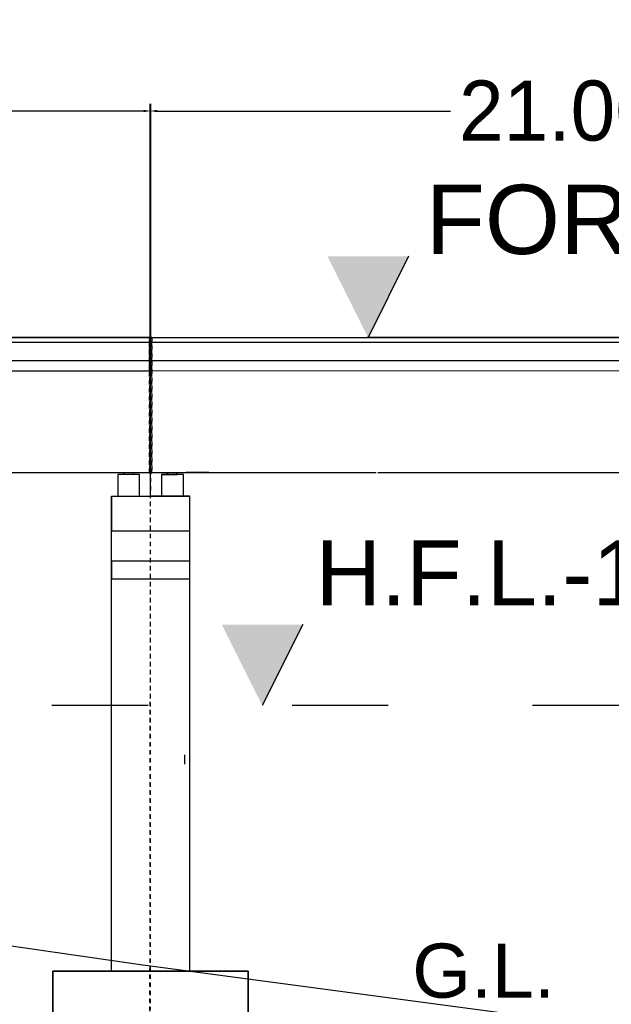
# Model space of a CAD drawing. Header units: inches. Extents: x -1841658761 to 3039153, y 1727 to 2165588347.
# Tile 17 of 38: x 9870 to 9885, y 4564 to 4588. Entities that reach past the tile are written whole.
import ezdxf

# ---------------------------------------------------------------- set-up
doc = ezdxf.new("R2010")
doc.units = ezdxf.units.IN
doc.header["$MEASUREMENT"] = 0
for name, pattern in [('ACAD_ISO03W100', [30, 12, -18]), ('CENTER', [50.8, 31.75, -6.35, 6.35, -6.35]), ('DASHED', [0.75, 0.5, -0.25])]:
    doc.linetypes.add(name, pattern=pattern)
doc.layers.add('CENTER', color=3, linetype='CENTER')
doc.layers.add('STR', color=7, linetype='Continuous', lineweight=25)
doc.styles.add('ROMANS', font='romans.shx', dxfattribs={"height": 2.2})
doc.dimstyles.new('ROMANS', dxfattribs={"dimtxt": 650, "dimasz": 650, "dimexe": 325, "dimexo": 325, "dimgap": 325, "dimtad": 1, "dimdec": 0, "dimzin": 9, "dimdsep": 46, "dimtxsty": 'ROMANS', "dimcen": 325, "dimclrd": 4, "dimclre": 4, "dimclrt": 6, "dimadec": 0, "dimazin": 0, "dimtfac": 1, "dimtdec": 0, "dimtmove": 0, "dimatfit": 3, "dimfxl": 1, "dimtolj": 1, "dimtzin": 9, "dimarcsym": 0})
doc.dimstyles.get("Standard").update_dxf_attribs({"dimtxt": 0.18, "dimasz": 0.18, "dimexe": 0.18, "dimexo": 0.0625, "dimgap": 0.09, "dimtad": 0, "dimtih": 1, "dimtoh": 1, "dimdec": 4, "dimzin": 0, "dimdsep": 46, "dimtxsty": 'Standard', "dimcen": 0.09, "dimadec": 0, "dimazin": 0, "dimtfac": 1, "dimtdec": 4, "dimtofl": 0, "dimtmove": 0, "dimatfit": 3, "dimfxl": 1, "dimtolj": 1, "dimtzin": 0, "dimarcsym": 0})

# ---------------------------------------------------------------- blocks, each defined once
blk = doc.blocks.new('*D148')
at = {"color": 0, "lineweight": -2, "ltscale": 0.02, "transparency": 16777216}
for p, q in [((9850.944, 4580.162), (9850.944, 4586.014)), ((9851.124, 4585.834), (9858.442, 4585.834)), ((9873.441, 4585.834), (9866.122, 4585.834)), ((9873.621, 4580.243), (9873.621, 4586.014))]:
    blk.add_line(p, q, dxfattribs=at)
at = {"color": 0, "ltscale": 0.02, "transparency": 16777216}
for points in [[(9851.124, 4585.864), (9851.124, 4585.804), (9850.944, 4585.834)], [(9873.441, 4585.864), (9873.441, 4585.804), (9873.621, 4585.834)]]:
    blk.add_solid(points, dxfattribs=at)
at = {"layer": 'Defpoints', "color": 0, "ltscale": 0.02, "transparency": 16777216}
for p in [(9873.621, 4585.834), (9873.621, 4580.18), (9850.944, 4580.1)]:
    blk.add_point(p, dxfattribs=at)
at = {"color": 0, "ltscale": 0.02, "transparency": 16777216, "insert": (9862.282, 4585.834), "char_height": 1, "attachment_point": 5}
blk.add_mtext('\\A1;{\\H1.5x;21.0000}', dxfattribs=at)
blk = doc.blocks.new('*D150')
at = {"color": 0, "lineweight": -2, "ltscale": 0.02, "transparency": 16777216}
for p, q in [((9873.607, 4580.162), (9873.607, 4586.014)), ((9873.787, 4585.834), (9881.105, 4585.834)), ((9896.103, 4585.834), (9888.785, 4585.834)), ((9896.283, 4580.243), (9896.283, 4586.014))]:
    blk.add_line(p, q, dxfattribs=at)
at = {"color": 0, "ltscale": 0.02, "transparency": 16777216}
for points in [[(9873.787, 4585.864), (9873.787, 4585.804), (9873.607, 4585.834)], [(9896.103, 4585.864), (9896.103, 4585.804), (9896.283, 4585.834)]]:
    blk.add_solid(points, dxfattribs=at)
at = {"layer": 'Defpoints', "color": 0, "ltscale": 0.02, "transparency": 16777216}
for p in [(9896.283, 4585.834), (9896.283, 4580.18), (9873.607, 4580.1)]:
    blk.add_point(p, dxfattribs=at)
at = {"color": 0, "ltscale": 0.02, "transparency": 16777216, "insert": (9884.945, 4585.834), "char_height": 1, "attachment_point": 5}
blk.add_mtext('\\A1;{\\H1.5x;21.0000}', dxfattribs=at)

msp = doc.modelspace()

# ---------------------------------------------------------------- hatches: boundary and pattern name
at = {"ltscale": 0.02}
for points in [[(9880.0614, 4582.20914), (9879.0489, 4582.20914), (9878.0364, 4582.20914), (9879.0489, 4580.18414)], [(9877.41867, 4573.01656), (9876.40617, 4573.01656), (9875.39367, 4573.01656), (9876.40617, 4570.99156)]]:
    msp.add_hatch(color=256, dxfattribs=at).paths.add_polyline_path(points)

# ---------------------------------------------------------------- linework, layer by layer
at = {"linetype": 'DASHED', "ltscale": 0.02}
for p, q in [((9873.59854, 4544.56859), (9873.62327, 4582.76044)), ((9850.94407, 4580.18414), (9873.61907, 4580.18414)), ((9873.59207, 4580.18414), (9873.56507, 4580.18414)), ((9873.61907, 4580.18414), (9873.56507, 4580.18414)), ((9873.59207, 4580.18002), (9873.56507, 4580.18002)), ((9873.61907, 4580.18002), (9873.56507, 4580.18002)), ((9873.61907, 4580.18414), (9873.59207, 4580.18414)), ((9873.59207, 4580.18414), (9873.59207, 4579.3457)), ((9873.61907, 4580.18414), (9873.59207, 4580.18414)), ((9873.59207, 4580.18414), (9873.59207, 4579.3457)), ((9873.61907, 4580.18414), (9873.59207, 4580.18414)), ((9873.59207, 4580.18414), (9873.59207, 4576.80909)), ((9873.59207, 4580.18414), (9873.59207, 4576.80909)), ((9873.61907, 4580.18414), (9873.59207, 4580.18414)), ((9873.59207, 4580.18414), (9873.59207, 4579.3457)), ((9873.61907, 4580.18414), (9873.59207, 4580.18414)), ((9873.59207, 4580.18414), (9873.59207, 4579.3457)), ((9873.61907, 4580.18414), (9873.59207, 4580.18414)), ((9873.59207, 4580.18414), (9873.59207, 4576.80909)), ((9873.59207, 4579.3457), (9873.59207, 4580.18414)), ((9873.59207, 4579.3457), (9873.59207, 4580.18414)), ((9873.59207, 4576.80909), (9873.59207, 4580.18414)), ((9873.59207, 4576.80909), (9873.59207, 4580.18414)), ((9873.59207, 4579.3457), (9873.59207, 4580.18414)), ((9873.59207, 4579.3457), (9873.59207, 4580.18414)), ((9873.59207, 4576.80909), (9873.59207, 4580.18414)), ((9873.59207, 4579.3457), (9873.59207, 4580.18414)), ((9873.59207, 4579.3457), (9873.59207, 4580.18414)), ((9873.59207, 4576.80909), (9873.59207, 4580.18414)), ((9873.61907, 4580.18002), (9873.59207, 4580.18002)), ((9873.59207, 4580.18002), (9873.59207, 4579.34158)), ((9873.61907, 4580.18002), (9873.59207, 4580.18002)), ((9873.59207, 4580.18002), (9873.59207, 4579.34158)), ((9873.61907, 4580.18002), (9873.59207, 4580.18002)), ((9873.59207, 4580.18002), (9873.59207, 4576.80497)), ((9873.59207, 4580.18002), (9873.59207, 4576.80497)), ((9873.61907, 4580.18002), (9873.59207, 4580.18002)), ((9873.59207, 4580.18002), (9873.59207, 4579.34158)), ((9873.61907, 4580.18002), (9873.59207, 4580.18002)), ((9873.59207, 4580.18002), (9873.59207, 4579.34158)), ((9873.61907, 4580.18002), (9873.59207, 4580.18002)), ((9873.59207, 4580.18002), (9873.59207, 4576.80497)), ((9873.59207, 4579.34158), (9873.59207, 4580.18002)), ((9873.59207, 4579.34158), (9873.59207, 4580.18002)), ((9873.59207, 4576.80497), (9873.59207, 4580.18002)), ((9873.59207, 4576.80497), (9873.59207, 4580.18002)), ((9873.59207, 4579.34158), (9873.59207, 4580.18002)), ((9873.59207, 4579.34158), (9873.59207, 4580.18002)), ((9873.59207, 4576.80497), (9873.59207, 4580.18002)), ((9873.59207, 4579.34158), (9873.59207, 4580.18002)), ((9873.59207, 4579.34158), (9873.59207, 4580.18002)), ((9873.59207, 4576.80497), (9873.59207, 4580.18002)), ((9873.59207, 4576.80497), (9873.59207, 4580.18002)), ((9873.61907, 4580.18002), (9873.59207, 4580.18002)), ((9873.59207, 4580.18002), (9873.59207, 4579.34158)), ((9873.61907, 4580.18002), (9873.59207, 4580.18002)), ((9873.59207, 4580.18002), (9873.59207, 4579.34158)), ((9873.61907, 4580.18002), (9873.59207, 4580.18002)), ((9873.59207, 4580.18002), (9873.59207, 4576.80497)), ((9873.59207, 4580.18002), (9873.59207, 4576.80497)), ((9873.61907, 4580.18002), (9873.59207, 4580.18002)), ((9873.59207, 4580.18002), (9873.59207, 4579.34158)), ((9873.61907, 4580.18002), (9873.59207, 4580.18002)), ((9873.59207, 4580.18002), (9873.59207, 4579.34158)), ((9873.61907, 4580.18002), (9873.59207, 4580.18002)), ((9873.59207, 4580.18002), (9873.59207, 4576.80497)), ((9873.61907, 4580.18002), (9873.59207, 4580.18002)), ((9873.59207, 4580.18002), (9873.59207, 4579.34158)), ((9873.61907, 4580.18002), (9873.59207, 4580.18002)), ((9873.59207, 4580.18002), (9873.59207, 4579.34158)), ((9873.61907, 4580.18002), (9873.59207, 4580.18002)), ((9873.59207, 4580.18002), (9873.59207, 4576.80497)), ((9873.59207, 4580.18002), (9873.59207, 4576.80497)), ((9873.61907, 4580.18002), (9873.59207, 4580.18002)), ((9873.59207, 4580.18002), (9873.59207, 4579.34158)), ((9873.61907, 4580.18002), (9873.59207, 4580.18002)), ((9873.59207, 4580.18002), (9873.59207, 4579.34158)), ((9873.61907, 4580.18002), (9873.59207, 4580.18002)), ((9873.59207, 4580.18002), (9873.59207, 4576.80497)), ((9873.61907, 4580.18414), (9896.29408, 4580.18414)), ((9873.61907, 4580.18414), (9873.64607, 4580.18414)), ((9873.61907, 4580.18414), (9873.64607, 4580.18414)), ((9873.61907, 4580.18414), (9873.64607, 4580.18414)), ((9873.61907, 4580.18414), (9873.64607, 4580.18414)), ((9873.61907, 4580.18414), (9873.64607, 4580.18414)), ((9873.61907, 4580.18414), (9873.64607, 4580.18414)), ((9873.61907, 4580.18414), (9873.64607, 4580.18414)), ((9873.61907, 4580.18414), (9873.64607, 4580.18414)), ((9873.61907, 4580.18414), (9873.64607, 4580.18414)), ((9873.61907, 4579.3457), (9873.61907, 4580.18414)), ((9873.61907, 4576.80909), (9873.61907, 4580.18414)), ((9873.61907, 4580.18002), (9873.64607, 4580.18002)), ((9873.61907, 4580.18002), (9873.64607, 4580.18002)), ((9873.61907, 4580.18002), (9873.64607, 4580.18002)), ((9873.61907, 4580.18002), (9873.64607, 4580.18002)), ((9873.61907, 4580.18002), (9873.64607, 4580.18002)), ((9873.61907, 4580.18002), (9873.64607, 4580.18002)), ((9873.61907, 4580.18002), (9873.64607, 4580.18002)), ((9873.61907, 4580.18002), (9873.64607, 4580.18002)), ((9873.61907, 4580.18002), (9873.64607, 4580.18002)), ((9873.61907, 4579.34158), (9873.61907, 4580.18002)), ((9873.61907, 4576.80497), (9873.61907, 4580.18002)), ((9873.64607, 4579.3457), (9873.64607, 4580.18414)), ((9873.64607, 4579.3457), (9873.64607, 4580.18414)), ((9873.64607, 4576.80909), (9873.64607, 4580.18414)), ((9873.64607, 4576.80909), (9873.64607, 4580.18414)), ((9873.64607, 4579.3457), (9873.64607, 4580.18414)), ((9873.64607, 4579.3457), (9873.64607, 4580.18414)), ((9873.64607, 4576.80909), (9873.64607, 4580.18414)), ((9873.64607, 4580.18414), (9873.64607, 4579.3457)), ((9873.64607, 4580.18414), (9873.64607, 4579.3457)), ((9873.64607, 4580.18414), (9873.64607, 4576.80909)), ((9873.64607, 4580.18414), (9873.64607, 4576.80909)), ((9873.64607, 4580.18414), (9873.64607, 4579.3457)), ((9873.64607, 4580.18414), (9873.64607, 4579.3457)), ((9873.64607, 4580.18414), (9873.64607, 4576.80909)), ((9873.64607, 4580.18414), (9873.64607, 4579.3457)), ((9873.64607, 4580.18414), (9873.64607, 4579.3457)), ((9873.64607, 4580.18414), (9873.64607, 4576.80909)), ((9873.64607, 4580.18414), (9873.64607, 4576.80909)), ((9873.64607, 4579.34158), (9873.64607, 4580.18002)), ((9873.64607, 4579.34158), (9873.64607, 4580.18002)), ((9873.64607, 4576.80497), (9873.64607, 4580.18002)), ((9873.64607, 4576.80497), (9873.64607, 4580.18002)), ((9873.64607, 4579.34158), (9873.64607, 4580.18002)), ((9873.64607, 4579.34158), (9873.64607, 4580.18002)), ((9873.64607, 4576.80497), (9873.64607, 4580.18002)), ((9873.64607, 4580.18002), (9873.64607, 4579.34158)), ((9873.64607, 4580.18002), (9873.64607, 4579.34158)), ((9873.64607, 4580.18002), (9873.64607, 4576.80497)), ((9873.64607, 4580.18002), (9873.64607, 4576.80497)), ((9873.64607, 4580.18002), (9873.64607, 4579.34158)), ((9873.64607, 4580.18002), (9873.64607, 4579.34158)), ((9873.64607, 4580.18002), (9873.64607, 4576.80497)), ((9873.64607, 4580.18002), (9873.64607, 4579.34158)), ((9873.64607, 4580.18002), (9873.64607, 4579.34158)), ((9873.64607, 4580.18002), (9873.64607, 4576.80497)), ((9873.64607, 4580.18002), (9873.64607, 4576.80497)), ((9873.64607, 4579.34158), (9873.64607, 4580.18002)), ((9873.64607, 4579.34158), (9873.64607, 4580.18002)), ((9873.64607, 4576.80497), (9873.64607, 4580.18002)), ((9873.64607, 4576.80497), (9873.64607, 4580.18002)), ((9873.64607, 4579.34158), (9873.64607, 4580.18002)), ((9873.64607, 4579.34158), (9873.64607, 4580.18002)), ((9873.64607, 4576.80497), (9873.64607, 4580.18002)), ((9873.64607, 4579.34158), (9873.64607, 4580.18002)), ((9873.64607, 4579.34158), (9873.64607, 4580.18002)), ((9873.64607, 4576.80497), (9873.64607, 4580.18002)), ((9873.64607, 4576.80497), (9873.64607, 4580.18002)), ((9873.64607, 4579.34158), (9873.64607, 4580.18002)), ((9873.64607, 4579.34158), (9873.64607, 4580.18002)), ((9873.64607, 4576.80497), (9873.64607, 4580.18002)), ((9873.59207, 4579.3457), (9873.64607, 4579.3457)), ((9873.59207, 4579.3457), (9873.64607, 4579.3457)), ((9873.59207, 4579.3457), (9873.64607, 4579.3457)), ((9873.59207, 4579.3457), (9873.64607, 4579.3457)), ((9873.59207, 4579.3457), (9873.64607, 4579.3457)), ((9873.59207, 4579.3457), (9873.64607, 4579.3457)), ((9873.64607, 4579.3457), (9873.59207, 4579.3457)), ((9873.64607, 4579.3457), (9873.59207, 4579.3457)), ((9873.64607, 4579.3457), (9873.59207, 4579.3457)), ((9873.64607, 4579.3457), (9873.59207, 4579.3457)), ((9873.64607, 4579.3457), (9873.59207, 4579.3457)), ((9873.64607, 4579.3457), (9873.59207, 4579.3457)), ((9873.64607, 4579.3457), (9873.59207, 4579.3457)), ((9873.64607, 4579.3457), (9873.59207, 4579.3457)), ((9873.64607, 4579.3457), (9873.59207, 4579.3457)), ((9873.59207, 4579.34158), (9873.64607, 4579.34158)), ((9873.59207, 4579.34158), (9873.64607, 4579.34158)), ((9873.59207, 4579.34158), (9873.64607, 4579.34158)), ((9873.59207, 4579.34158), (9873.64607, 4579.34158)), ((9873.59207, 4579.34158), (9873.64607, 4579.34158)), ((9873.59207, 4579.34158), (9873.64607, 4579.34158)), ((9873.64607, 4579.34158), (9873.59207, 4579.34158)), ((9873.64607, 4579.34158), (9873.59207, 4579.34158)), ((9873.64607, 4579.34158), (9873.59207, 4579.34158)), ((9873.64607, 4579.34158), (9873.59207, 4579.34158)), ((9873.64607, 4579.34158), (9873.59207, 4579.34158)), ((9873.64607, 4579.34158), (9873.59207, 4579.34158)), ((9873.64607, 4579.34158), (9873.59207, 4579.34158)), ((9873.64607, 4579.34158), (9873.59207, 4579.34158)), ((9873.64607, 4579.34158), (9873.59207, 4579.34158)), ((9873.59207, 4579.34158), (9873.64607, 4579.34158)), ((9873.59207, 4579.34158), (9873.64607, 4579.34158)), ((9873.59207, 4579.34158), (9873.64607, 4579.34158)), ((9873.59207, 4579.34158), (9873.64607, 4579.34158)), ((9873.59207, 4579.34158), (9873.64607, 4579.34158)), ((9873.59207, 4579.34158), (9873.64607, 4579.34158)), ((9873.59207, 4579.34158), (9873.64607, 4579.34158)), ((9873.59207, 4579.34158), (9873.64607, 4579.34158)), ((9873.59207, 4579.34158), (9873.64607, 4579.34158)), ((9873.59207, 4579.34158), (9873.64607, 4579.34158)), ((9873.59207, 4579.34158), (9873.64607, 4579.34158)), ((9873.59207, 4579.34158), (9873.64607, 4579.34158)), ((9873.59442, 4557.98393), (9873.61989, 4578.43123))]:
    msp.add_line(p, q, dxfattribs=at)
at = {"ltscale": 0.02}
for p, q in [((9880.0614, 4582.20914), (9879.0489, 4580.18414)), ((9850.94407, 4580.18414), (9873.61907, 4580.18414)), ((9873.1646, 4580.18414), (9856.34407, 4580.18414)), ((9873.64607, 4580.18414), (9867.51661, 4580.18414)), ((9873.61907, 4576.80909), (9873.61907, 4580.18414)), ((9873.61907, 4576.80909), (9873.61907, 4580.18414)), ((9873.61907, 4580.18414), (9896.29408, 4580.18414)), ((9873.61907, 4576.80909), (9873.61907, 4580.18414)), ((9873.61907, 4576.80909), (9873.61907, 4580.18414)), ((9873.61907, 4576.80909), (9873.61907, 4580.18414)), ((9873.61907, 4576.80497), (9873.61907, 4580.18002)), ((9873.61907, 4576.80497), (9873.61907, 4580.18002)), ((9873.61907, 4576.80497), (9873.61907, 4580.18002)), ((9873.61907, 4576.80497), (9873.61907, 4580.18002)), ((9873.61907, 4576.80497), (9873.61907, 4580.18002)), ((9873.61907, 4576.80497), (9873.61907, 4580.18002)), ((9873.61907, 4576.80497), (9873.61907, 4580.18002)), ((9873.61907, 4576.80497), (9873.61907, 4580.18002)), ((9873.61907, 4576.80497), (9873.61907, 4580.18002)), ((9873.61907, 4576.80909), (9873.61907, 4580.17059)), ((9895.83961, 4580.18414), (9879.01907, 4580.18414)), ((9873.61907, 4576.80909), (9873.61907, 4576.9965)), ((9850.94407, 4576.80909), (9879.25427, 4576.80909)), ((9873.59207, 4576.80909), (9873.65147, 4576.80909)), ((9873.65092, 4576.80909), (9873.59207, 4576.80909)), ((9873.59207, 4576.80909), (9873.64165, 4576.80909)), ((9873.59207, 4576.80909), (9873.65147, 4576.80909)), ((9873.59207, 4576.80909), (9873.65092, 4576.80909)), ((9873.65038, 4576.80909), (9873.59207, 4576.80909)), ((9873.59207, 4576.80909), (9873.6411, 4576.80909)), ((9873.61907, 4576.80497), (9873.59207, 4576.80497)), ((9873.59207, 4576.80497), (9873.61907, 4576.80497)), ((9873.59207, 4576.80497), (9873.61907, 4576.80497)), ((9873.61819, 4576.2206), (9873.61819, 4576.83776)), ((9873.61823, 4576.2206), (9873.61823, 4576.83776)), ((9873.61907, 4576.80497), (9873.64607, 4576.80497)), ((9873.61907, 4576.80497), (9873.64607, 4576.80497)), ((9873.65092, 4576.80909), (9874.74427, 4576.80909)), ((9873.65147, 4576.80909), (9874.74482, 4576.80909)), ((9873.65147, 4576.80909), (9874.74482, 4576.80909)), ((9879.2969, 4576.80909), (9907.6071, 4576.80909)), ((9873.89365, 4576.2206), (9873.61819, 4576.2206)), ((9873.8937, 4576.2206), (9873.61823, 4576.2206)), ((9872.64233, 4564.36467), (9872.64231, 4574.16036)), ((9872.64233, 4564.36467), (9872.64235, 4574.16036)), ((9872.6423, 4571.20321), (9872.6423, 4573.34711)), ((9872.64235, 4571.20321), (9872.64235, 4573.34711)), ((9874.59411, 4571.20321), (9874.59411, 4573.34711)), ((9874.59415, 4571.20321), (9874.59415, 4573.34711)), ((9877.41867, 4573.01656), (9876.40617, 4570.99156)), ((9874.59405, 4564.36467), (9874.59412, 4572.72867)), ((9874.59405, 4564.36467), (9874.59411, 4571.20321)), ((9874.46577, 4569.76289), (9874.46577, 4569.52994)), ((9873.36131, 4564.52417), (9862.56132, 4566.0663)), ((9884.1613, 4563.08598), (9873.36131, 4564.52417))]:
    msp.add_line(p, q, dxfattribs=at)
at = {"color": 0, "ltscale": 0.02}
for p, q in [((9850.94407, 4580.18414), (9873.61907, 4580.18414)), ((9873.61907, 4580.18414), (9896.29408, 4580.18414)), ((9873.61907, 4580.05176), (9850.97107, 4580.05176)), ((9896.29408, 4580.05176), (9873.64607, 4580.05176)), ((9850.97107, 4579.61047), (9873.61365, 4579.61047)), ((9873.64607, 4579.61047), (9896.28866, 4579.61047)), ((9873.61843, 4579.34158), (9850.97107, 4579.3457)), ((9896.29343, 4579.34158), (9873.64607, 4579.3457)), ((9872.95753, 4576.76277), (9872.95753, 4576.80497)), ((9872.95753, 4576.76277), (9872.95753, 4576.80497)), ((9872.95753, 4576.76277), (9872.95753, 4576.80497)), ((9872.95753, 4576.76277), (9872.95753, 4576.80497)), ((9872.95753, 4576.76277), (9872.95753, 4576.80497)), ((9873.18239, 4576.76277), (9872.95753, 4576.76277)), ((9873.18239, 4576.76277), (9872.95753, 4576.76277)), ((9873.18239, 4576.76277), (9872.95753, 4576.76277)), ((9873.18239, 4576.76277), (9872.95753, 4576.76277)), ((9873.18239, 4576.76277), (9872.95753, 4576.76277)), ((9872.95758, 4576.76277), (9872.95758, 4576.80497)), ((9873.18244, 4576.76277), (9872.95758, 4576.76277)), ((9873.34268, 4576.76277), (9873.07159, 4576.76277)), ((9873.34268, 4576.76277), (9873.07159, 4576.76277)), ((9873.34268, 4576.76277), (9873.07159, 4576.76277)), ((9873.34268, 4576.76277), (9873.07159, 4576.76277)), ((9873.34268, 4576.76277), (9873.07159, 4576.76277)), ((9873.34272, 4576.76277), (9873.07164, 4576.76277)), ((9873.18239, 4576.76277), (9873.18239, 4576.80497)), ((9873.18239, 4576.76277), (9873.18239, 4576.80497)), ((9873.18239, 4576.76277), (9873.18239, 4576.80497)), ((9873.18239, 4576.76277), (9873.18239, 4576.80497)), ((9873.18239, 4576.76277), (9873.18239, 4576.80497)), ((9873.18244, 4576.76277), (9873.18244, 4576.80497)), ((9873.64165, 4576.80909), (9873.59207, 4576.80909)), ((9873.6411, 4576.80909), (9873.59207, 4576.80909)), ((9873.6411, 4576.80909), (9875.0748, 4576.80909)), ((9873.6411, 4576.80909), (9875.0748, 4576.80909)), ((9873.64165, 4576.80909), (9875.07535, 4576.80909)), ((9873.64165, 4576.80909), (9875.07535, 4576.80909)), ((9873.89547, 4576.76277), (9874.16655, 4576.76277)), ((9874.02201, 4576.80497), (9874.02201, 4576.76277)), ((9874.02201, 4576.80497), (9874.02201, 4576.76277)), ((9874.02201, 4576.80497), (9874.02201, 4576.76277)), ((9874.02201, 4576.80497), (9874.02201, 4576.76277)), ((9874.02201, 4576.80497), (9874.02201, 4576.76277)), ((9874.02206, 4576.80497), (9874.02206, 4576.76277)), ((9874.27554, 4576.76277), (9874.05068, 4576.76277)), ((9874.27554, 4576.76277), (9874.05068, 4576.76277)), ((9874.27554, 4576.76277), (9874.05068, 4576.76277)), ((9874.27554, 4576.76277), (9874.05068, 4576.76277)), ((9874.27554, 4576.76277), (9874.05068, 4576.76277)), ((9874.27559, 4576.76277), (9874.05072, 4576.76277)), ((9874.05575, 4576.76277), (9874.05575, 4576.80497)), ((9874.05575, 4576.76277), (9874.28062, 4576.76277)), ((9874.43582, 4576.76277), (9874.16474, 4576.76277)), ((9874.43582, 4576.76277), (9874.16474, 4576.76277)), ((9874.43582, 4576.76277), (9874.16474, 4576.76277)), ((9874.43582, 4576.76277), (9874.16474, 4576.76277)), ((9874.43582, 4576.76277), (9874.16474, 4576.76277)), ((9874.43587, 4576.76277), (9874.16478, 4576.76277)), ((9874.41903, 4576.76277), (9874.19417, 4576.76277)), ((9874.27554, 4576.76277), (9874.27554, 4576.80497)), ((9874.27554, 4576.76277), (9874.27554, 4576.80497)), ((9874.27554, 4576.76277), (9874.27554, 4576.80497)), ((9874.27554, 4576.76277), (9874.27554, 4576.80497)), ((9874.27554, 4576.76277), (9874.27554, 4576.80497)), ((9874.27559, 4576.76277), (9874.27559, 4576.80497)), ((9874.28062, 4576.76277), (9874.28062, 4576.80497)), ((9875.0748, 4576.80909), (9874.5078, 4576.80909)), ((9875.0748, 4576.80909), (9874.5078, 4576.80909)), ((9875.07535, 4576.80909), (9874.50835, 4576.80909)), ((9875.07535, 4576.80909), (9874.50835, 4576.80909)), ((9872.64233, 4574.16036), (9872.64233, 4576.2206)), ((9872.64233, 4576.2206), (9872.8592, 4576.2206)), ((9872.64233, 4576.2206), (9872.64233, 4575.35313)), ((9872.64233, 4574.16036), (9872.64233, 4576.2206)), ((9872.64233, 4576.2206), (9872.8592, 4576.2206)), ((9872.64233, 4576.2206), (9872.64233, 4575.35313)), ((9872.64233, 4574.16036), (9872.64233, 4576.2206)), ((9872.64233, 4576.2206), (9872.8592, 4576.2206)), ((9872.64233, 4576.2206), (9872.64233, 4575.35313)), ((9872.64233, 4574.16036), (9872.64233, 4576.2206)), ((9872.64233, 4576.2206), (9872.8592, 4576.2206)), ((9872.64233, 4576.2206), (9872.64233, 4575.35313)), ((9872.64233, 4574.16036), (9872.64233, 4576.2206)), ((9872.64233, 4576.2206), (9872.8592, 4576.2206)), ((9872.64233, 4576.2206), (9872.64233, 4575.35313)), ((9872.64238, 4574.16036), (9872.64238, 4576.2206)), ((9872.64238, 4576.2206), (9872.85924, 4576.2206)), ((9872.64238, 4576.2206), (9872.64238, 4575.35313)), ((9872.8592, 4576.2206), (9874.59413, 4576.2206)), ((9872.8592, 4576.2206), (9874.59413, 4576.2206)), ((9872.8592, 4576.2206), (9874.59413, 4576.2206)), ((9872.8592, 4576.2206), (9874.59413, 4576.2206)), ((9872.8592, 4576.2206), (9874.59413, 4576.2206)), ((9872.85924, 4576.2206), (9874.59418, 4576.2206)), ((9874.59413, 4576.2206), (9873.61823, 4576.2206)), ((9874.59413, 4576.2206), (9873.61823, 4576.2206)), ((9874.59413, 4576.2206), (9873.61823, 4576.2206)), ((9874.59413, 4576.2206), (9873.61823, 4576.2206)), ((9874.59413, 4576.2206), (9873.61823, 4576.2206)), ((9874.59418, 4576.2206), (9873.61828, 4576.2206)), ((9874.43582, 4576.2206), (9874.43582, 4576.32249)), ((9874.43582, 4576.2206), (9874.43582, 4576.32249)), ((9874.43582, 4576.2206), (9874.43582, 4576.32249)), ((9874.43582, 4576.2206), (9874.43582, 4576.32249)), ((9874.43582, 4576.2206), (9874.43582, 4576.32249)), ((9874.59413, 4576.2206), (9874.43582, 4576.2206)), ((9874.59413, 4576.2206), (9874.43582, 4576.2206)), ((9874.59413, 4576.2206), (9874.43582, 4576.2206)), ((9874.59413, 4576.2206), (9874.43582, 4576.2206)), ((9874.59413, 4576.2206), (9874.43582, 4576.2206)), ((9874.43587, 4576.2206), (9874.43587, 4576.32249)), ((9874.59418, 4576.2206), (9874.43587, 4576.2206)), ((9874.59413, 4574.16036), (9874.59413, 4576.2206)), ((9874.59413, 4574.16036), (9874.59413, 4576.2206)), ((9874.59413, 4574.16036), (9874.59413, 4576.2206)), ((9874.59413, 4574.16036), (9874.59413, 4576.2206)), ((9874.59413, 4574.16036), (9874.59413, 4576.2206)), ((9874.59418, 4574.16036), (9874.59418, 4576.2206)), ((9872.64233, 4575.35313), (9874.59413, 4575.35313)), ((9872.64233, 4575.35313), (9874.59413, 4575.35313)), ((9872.64233, 4575.35313), (9874.59413, 4575.35313)), ((9872.64233, 4575.35313), (9874.59413, 4575.35313)), ((9872.64233, 4575.35313), (9874.59413, 4575.35313)), ((9872.64238, 4575.35313), (9874.59418, 4575.35313)), ((9874.59411, 4574.5941), (9872.6423, 4574.5941)), ((9872.6423, 4574.5941), (9872.6423, 4574.16036)), ((9874.59411, 4574.5941), (9872.6423, 4574.5941)), ((9872.6423, 4574.5941), (9872.6423, 4574.16036)), ((9874.59411, 4574.5941), (9872.6423, 4574.5941)), ((9872.6423, 4574.5941), (9872.6423, 4574.16036)), ((9874.59411, 4574.5941), (9872.6423, 4574.5941)), ((9872.6423, 4574.5941), (9872.6423, 4574.16036)), ((9874.59411, 4574.5941), (9872.6423, 4574.5941)), ((9872.6423, 4574.5941), (9872.6423, 4574.16036)), ((9874.59415, 4574.5941), (9872.64235, 4574.5941)), ((9872.64235, 4574.5941), (9872.64235, 4574.16036)), ((9872.6423, 4574.16036), (9874.59411, 4574.16036)), ((9872.6423, 4573.34711), (9872.6423, 4574.16036)), ((9872.6423, 4574.16036), (9874.59411, 4574.16036)), ((9872.6423, 4573.34711), (9872.6423, 4574.16036)), ((9872.6423, 4574.16036), (9874.59411, 4574.16036)), ((9872.6423, 4573.34711), (9872.6423, 4574.16036)), ((9872.6423, 4574.16036), (9874.59411, 4574.16036)), ((9872.6423, 4573.34711), (9872.6423, 4574.16036)), ((9872.6423, 4574.16036), (9874.59411, 4574.16036)), ((9872.6423, 4573.34711), (9872.6423, 4574.16036)), ((9872.64235, 4574.16036), (9874.59415, 4574.16036)), ((9872.64235, 4573.34711), (9872.64235, 4574.16036)), ((9874.59411, 4573.34711), (9874.59411, 4574.16036)), ((9874.59411, 4573.34711), (9874.59411, 4574.16036)), ((9874.59411, 4573.34711), (9874.59411, 4574.16036)), ((9874.59411, 4573.34711), (9874.59411, 4574.16036)), ((9874.59411, 4573.34711), (9874.59411, 4574.16036)), ((9874.59415, 4573.34711), (9874.59415, 4574.16036))]:
    msp.add_line(p, q, dxfattribs=at)
at = {"linetype": 'ACAD_ISO03W100', "ltscale": 0.2}
msp.add_line((9933.55284, 4570.99156), (9853.3313, 4570.99156), dxfattribs=at)
at = {"color": 0, "ltscale": 0.02}
for points in [[(9873.34268, 4576.2206), (9873.34268, 4576.76277), (9872.80051, 4576.76277), (9872.80051, 4576.2206)], [(9873.34268, 4576.2206), (9873.34268, 4576.76277), (9872.80051, 4576.76277), (9872.80051, 4576.2206)], [(9873.34268, 4576.2206), (9873.34268, 4576.76277), (9872.80051, 4576.76277), (9872.80051, 4576.2206)], [(9873.34268, 4576.2206), (9873.34268, 4576.76277), (9872.80051, 4576.76277), (9872.80051, 4576.2206)], [(9873.34268, 4576.2206), (9873.34268, 4576.76277), (9872.80051, 4576.76277), (9872.80051, 4576.2206)], [(9873.34272, 4576.2206), (9873.34272, 4576.76277), (9872.80055, 4576.76277), (9872.80055, 4576.2206)], [(9874.43582, 4576.2206), (9874.43582, 4576.76277), (9873.89365, 4576.76277), (9873.89365, 4576.2206)], [(9874.43582, 4576.2206), (9874.43582, 4576.76277), (9873.89365, 4576.76277), (9873.89365, 4576.2206)], [(9874.43582, 4576.2206), (9874.43582, 4576.76277), (9873.89365, 4576.76277), (9873.89365, 4576.2206)], [(9874.43582, 4576.2206), (9874.43582, 4576.76277), (9873.89365, 4576.76277), (9873.89365, 4576.2206)], [(9874.43582, 4576.2206), (9874.43582, 4576.76277), (9873.89365, 4576.76277), (9873.89365, 4576.2206)], [(9874.43587, 4576.2206), (9874.43587, 4576.76277), (9873.8937, 4576.76277), (9873.8937, 4576.2206)]]:
    msp.add_lwpolyline(points, dxfattribs=at)
at = {"layer": 'STR', "color": 0}
for p, q in [((9867.51661, 4580.18414), (9873.61907, 4580.18414)), ((9871.93722, 4564.36467), (9874.1059, 4564.36467)), ((9875.29885, 4564.36467), (9873.13018, 4564.36467))]:
    msp.add_line(p, q, dxfattribs=at)
at = {"layer": 'STR', "color": 0, "ltscale": 1000}
for points in [[(9871.17827, 4564.36467), (9876.05778, 4564.36467), (9876.05778, 4562.41286), (9871.17827, 4562.41286)], [(9876.05781, 4564.36467), (9871.1783, 4564.36467), (9871.1783, 4562.41286), (9876.05781, 4562.41286)]]:
    msp.add_lwpolyline(points, close=True, dxfattribs=at)

# ---------------------------------------------------------------- texts
at = {"color": 0, "ltscale": 5, "insert": (9880.49141, 4583.99248), "char_height": 1.728, "attachment_point": 1}
msp.add_mtext('{\\fArial|b0|i0|c0|p34;FORMATION LEVEL 103.675 M}', dxfattribs=at)
at = {"ltscale": 5, "insert": (9877.73952, 4575.1143), "char_height": 1.62, "attachment_point": 1}
msp.add_mtext('{\\fArial|b0|i0|c0|p34;H.F.L.-100.100 M}', dxfattribs=at)
at = {"ltscale": 5, "insert": (9880.15271, 4565.05277), "char_height": 1.35, "width": 5.0231544, "attachment_point": 1, "line_spacing_factor": 0.75}
msp.add_mtext('{\\fArial|b0|i0|c0|p34;G.L.}', dxfattribs=at)

# ---------------------------------------------------------------- dimensions: what is measured, and where the dimension line sits
at = {"ltscale": 0.02}
for base, p1, p2, picture, middle in [((9873.62054, 4585.83365), (9850.94407, 4580.09977), (9873.62054, 4580.18002), '*D148', (9862.2823, 4585.83365)), ((9896.28341, 4585.83365), (9873.60695, 4580.09977), (9896.28341, 4580.18002), '*D150', (9884.94518, 4585.83365))]:
    dim = msp.add_linear_dim(base=base, p1=p1, p2=p2, text='{\\H1.5x;21.0000}', dimstyle='Standard', override={"dimtxt": 1, "dimfxl": 300}, dxfattribs=at)
    dim.commit()
    dim.dimension.update_dxf_attribs({"geometry": picture, "text_midpoint": middle})

# ---------------------------------------------------------------- leaders
at = {"layer": 'CENTER', "color": 0, "linetype": 'Continuous'}
msp.add_leader([(9811.15951, 4448.67688), (9815.2874, 4450.01612), (9828.43981, 4450.01612)], dimstyle='ROMANS', override={"dimtxt": 750, "dimlfac": 0.5, "dimdle": 325, "dimclrt": 2, "dimfxl": 100, "dimfxlon": 1}, dxfattribs=at)

doc.saveas('drawing.dxf')
